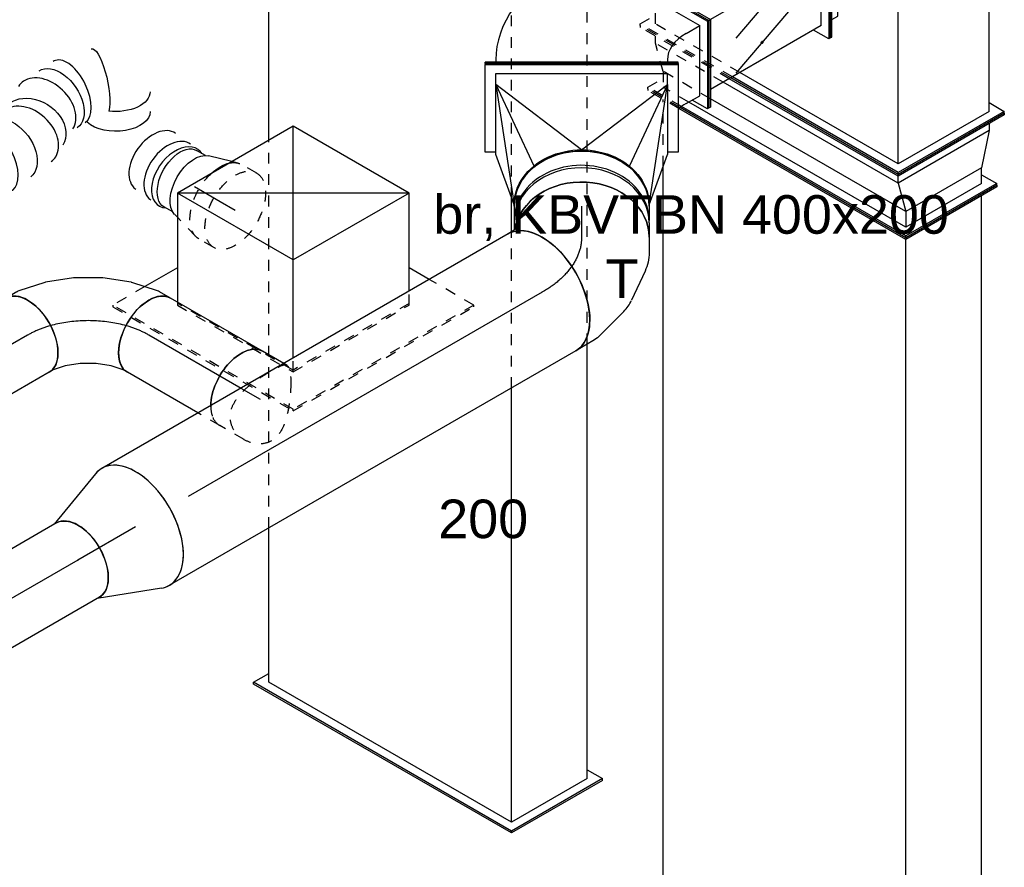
# Model space of a CAD drawing. Extents: x -238422 to 258194, y -34825 to 126331.
# Tile 147 of 239: x -30834 to -28539, y 26166 to 28143. Entities that reach past the tile are written whole.
import ezdxf
from ezdxf.enums import TextEntityAlignment as Align

# ---------------------------------------------------------------- set-up
doc = ezdxf.new("R2010")
doc.units = 0
doc.header["$LTSCALE"] = 50
doc.linetypes.add('CENTER2', pattern=[28.575, 19.05, -3.175, 3.175, -3.175])
doc.linetypes.add('STREEPJES', pattern=[0.1, 0.05, -0.05])
doc.layers.get('0').update_dxf_attribs({"linetype": 'CONTINUOUS'})
for name, color, linetype in [('WL570---_RETOUR', 112, 'CONTINUOUS'), ('WL570---_RETOUR_HL', 8, 'CONTINUOUS'), ('WL570---_TOEVOER', 3, 'CONTINUOUS'), ('WL570---_TOEVOER_HL', 8, 'CONTINUOUS'), ('WL570---_TOEVOER_RST', 2, 'CONTINUOUS'), ('WL570---_TOEVOER_RST_HL', 1, 'CONTINUOUS'), ('WM570---_RETOUR_PR', 1, 'CONTINUOUS'), ('WM570---_TOEVOER_PR', 1, 'CONTINUOUS'), ('WM570---_TOEVOER_RST_PR', 1, 'CONTINUOUS')]:
    doc.layers.add(name, color=color, linetype=linetype)
doc.styles.add('BURO-018', font='ARIAL.TTF', dxfattribs={"height": 90})

# ---------------------------------------------------------------- blocks, each defined once
blk = doc.blocks.new('*U935')
at = {"color": 0, "ltscale": 10}
for p, q in [((19.5, 153.9, 5451.3), (161.4, 100, 5451.3)), ((19.5, -153.9, 5451.3), (161.4, -100, 5451.3))]:
    blk.add_line(p, q, dxfattribs=at)
for centre, major_axis, start_param, end_param in [((0, 0, 5451.3), (0, -157.5), 2.925932, 6.498846), ((155.1, 0, 5451.3), (0, -100), 3.141593, 6.283185)]:
    blk.add_ellipse(centre, major_axis=major_axis, ratio=0.57735, start_param=start_param, end_param=end_param, dxfattribs=at)
at = {"layer": 'WL570---_RETOUR_HL', "linetype": 'CENTER2'}
blk.add_line((0, 0, 5451.3), (155.1, 0, 5451.3), dxfattribs=at)
for centre in [(0, 0, 5451.3), (155.1, 0, 5451.3)]:
    blk.add_circle(centre, 0.075, dxfattribs=at)
at = {"layer": 'WM570---_RETOUR_PR', "color": 1, "style": 'BURO-018'}
blk.add_attdef('POSNR', text='', height=90, dxfattribs=at).set_placement((0, 0), align=Align.MIDDLE)
blk = doc.blocks.new('*U936')
at = {"color": 0, "ltscale": 10}
for p, q in [((0, 100, 5341.6), (889.7, 100, 5341.6)), ((0, -100, 5341.6), (889.7, -100, 5341.6))]:
    blk.add_line(p, q, dxfattribs=at)
at = {"color": 0, "ltscale": 10, "extrusion": (4.80741e-17, -2.77556e-17, -1)}
blk.add_ellipse((0, 0, 5341.6), major_axis=(0, -100), ratio=0.57735, start_param=0, end_param=3.141593, dxfattribs=at)
at = {"color": 0, "ltscale": 10}
for start_param, end_param in [(3.141593, 5.089947), (5.186468, 6.283185)]:
    blk.add_ellipse((889.7, 0, 5341.6), major_axis=(0, -100), ratio=0.57735, start_param=start_param, end_param=end_param, dxfattribs=at)
at = {"color": 8, "linetype": 'STREEPJES', "ltscale": 10}
for start_param, end_param in [(2.932098, 3.141593), (0, 0.209494)]:
    blk.add_ellipse((889.7, 0, 5341.6), major_axis=(0, -100), ratio=0.57735, start_param=start_param, end_param=end_param, dxfattribs=at)
at = {"layer": 'WL570---_RETOUR_HL', "linetype": 'CENTER2'}
blk.add_line((0, 0, 5341.6), (889.7, 0, 5341.6), dxfattribs=at)
at = {"layer": 'WM570---_RETOUR_PR', "color": 1, "style": 'BURO-018'}
blk.add_attdef('POSNR', text='', height=90, dxfattribs=at).set_placement((0, 0), align=Align.MIDDLE)
blk = doc.blocks.new('*U938')
at = {"color": 0, "ltscale": 10}
for p, q in [((-122.3, 174.3, 4334.9), (-175.5, 82.1, 4334.9)), ((100.6, 174.3, 4334.9), (-122.3, 174.3, 4334.9)), ((-10.8, -18.7, 4334.9), (-122.3, 174.3, 4334.9)), ((212.1, -18.7, 4334.9), (100.6, 174.3, 4334.9)), ((-411.3, 129, 4334.9), (-409.3, 132.6, 4334.9)), ((-411.3, 129, 4334.9), (-348.4, 20, 4334.9)), ((-146.4, 132.6, 4334.9), (-409.3, 132.6, 4334.9)), ((-409.3, 132.6, 4334.9), (-346.8, 24.4, 4334.9)), ((-92.5, -160.2, 4334.9), (-10.8, -18.7, 4334.9)), ((212.1, -18.7, 4334.9), (-10.8, -18.7, 4334.9)), ((130.4, -160.2, 4334.9), (212.1, -18.7, 4334.9)), ((319.5, -288.1, 4334.9), (188, -60.5, 4334.9)), ((-105.4, -137.7, 4334.9), (-92.5, -160.2, 4334.9)), ((-92.5, -160.2, 4334.9), (130.4, -160.2, 4334.9)), ((-225.2, -193.2, 4334.9), (-168.4, -291.7, 4334.9)), ((-221.4, -192.8, 4334.9), (-166.4, -288.1, 4334.9)), ((-166.4, -288.1, 4334.9), (-168.4, -291.7, 4334.9)), ((-168.4, -291.7, 4334.9), (317.4, -291.7, 4334.9)), ((-166.4, -288.1, 4334.9), (319.5, -288.1, 4334.9)), ((317.4, -291.7, 4334.9), (319.5, -288.1, 4334.9))]:
    blk.add_line(p, q, dxfattribs=at)
at = {"color": 8, "linetype": 'STREEPJES', "ltscale": 10}
for q in [(-2.7, 116.1, 4334.9), (19.4, 122, 4334.9), (48.3, 116.1, 4334.9), (-12, 99.9, 4334.9), (76.3, 99.9, 4334.9), (-6.1, 77.8, 4334.9), (13.5, 55.7, 4334.9), (41.5, 39.5, 4334.9), (70.4, 33.6, 4334.9), (92.5, 39.5, 4334.9), (101.9, 55.7, 4334.9), (95.9, 77.8, 4334.9)]:
    blk.add_line((44.9, 77.8, 4334.9), q, dxfattribs=at)
at = {"color": 0, "ltscale": 10}
blk.add_ellipse((44.9, 77.8, 4334.9), major_axis=(54.1, -31.2), ratio=0.57735, dxfattribs=at)
at = {"layer": 'WL570---_TOEVOER_RST_HL', "linetype": 'CENTER2'}
blk.add_circle((0, 0, 4334.9), 0.075, dxfattribs=at)
at = {"layer": 'WL570---_TOEVOER_RST', "color": 1, "style": 'BURO-018'}
for tag in ['MC', 'Q']:
    blk.add_attdef(tag, text='', height=90, dxfattribs=at).set_placement((0, 0), align=Align.MIDDLE)
at = {"layer": 'WM570---_TOEVOER_RST_PR', "color": 1, "style": 'BURO-018'}
blk.add_attdef('POSNR', text='', height=90, dxfattribs=at).set_placement((0, 0), align=Align.MIDDLE)
blk = doc.blocks.new('*U939')
at = {"color": 0, "ltscale": 10}
for p, q in [((0, 157.5, 6224.9), (1094, 157.5, 6224.9)), ((0, -157.5, 6224.9), (1094, -157.5, 6224.9))]:
    blk.add_line(p, q, dxfattribs=at)
at = {"color": 0, "ltscale": 10, "extrusion": (4.80741e-17, -2.77556e-17, -1)}
blk.add_ellipse((0, 0, 6224.9), major_axis=(0, -157.5), ratio=0.57735, start_param=0, end_param=3.141593, dxfattribs=at)
at = {"color": 0, "ltscale": 10}
for start_param, end_param in [(3.141593, 6.283185), (2.925932, 3.141593), (0, 0.215661)]:
    blk.add_ellipse((1094, 0, 6224.9), major_axis=(0, -157.5), ratio=0.57735, start_param=start_param, end_param=end_param, dxfattribs=at)
at = {"layer": 'WL570---_RETOUR_HL', "linetype": 'CENTER2'}
blk.add_line((0, 0, 6224.9), (1094, 0, 6224.9), dxfattribs=at)
at = {"layer": 'WM570---_RETOUR_PR', "color": 1, "style": 'BURO-018'}
blk.add_attdef('POSNR', text='', height=90, dxfattribs=at).set_placement((0, 0), align=Align.MIDDLE)
blk = doc.blocks.new('*U941')
at = {"color": 8, "linetype": 'STREEPJES', "ltscale": 10}
for p, q in [((-13.7, 100, 5871), (52.3, 100, 5871)), ((-13.7, -100, 5871), (-4.5, -100, 5871))]:
    blk.add_line(p, q, dxfattribs=at)
at = {"color": 0, "ltscale": 10}
blk.add_line((-4.5, -100, 5871), (52.3, -100, 5871), dxfattribs=at)
at = {"color": 8, "linetype": 'STREEPJES', "ltscale": 10, "extrusion": (-4.16334e-17, 1.0416e-16, -1)}
blk.add_ellipse((52.3, 0, 5871), major_axis=(0, 100), ratio=0.57735, start_param=0, end_param=0.796785, dxfattribs=at)
at = {"color": 0, "ltscale": 10, "extrusion": (-4.16334e-17, 1.0416e-16, -1)}
blk.add_ellipse((52.3, 0, 5871), major_axis=(0, 100), ratio=0.57735, start_param=0.796785, end_param=3.141593, dxfattribs=at)
at = {"color": 8, "linetype": 'STREEPJES', "ltscale": 10}
blk.add_spline([(-40.8, -70.7, 5871), (-28.7, -89.1, 5871), (-18.3, -98.8, 5871), (-9.2, -98.8, 5871), (0.1, -89.1, 5871), (11.6, -70.7, 5871), (25.3, -45.4, 5871), (38.8, -15.6, 5871), (47.7, 15.6, 5871), (48.9, 45.4, 5871), (40.8, 70.7, 5871), (23.7, 89.1, 5871), (-0.3, 98.8, 5871), (-27.3, 98.8, 5871), (-52.3, 89.1, 5871), (-70.1, 70.7, 5871), (-77.5, 45.4, 5871), (-75.3, 15.6, 5871), (-66.3, -15.6, 5871), (-53.9, -45.4, 5871), (-40.8, -70.7, 5871)], degree=3, dxfattribs=at)
at = {"layer": 'WL570---_RETOUR_HL', "linetype": 'CENTER2'}
blk.add_line((0, 0, 5871), (52.3, 0, 5871), dxfattribs=at)
at = {"layer": 'WM570---_RETOUR_PR', "color": 1, "style": 'BURO-018'}
blk.add_attdef('POSNR', text='', height=90, dxfattribs=at).set_placement((0, 0), align=Align.MIDDLE)
blk = doc.blocks.new('*U942')
at = {"color": 8, "linetype": 'STREEPJES', "ltscale": 10}
blk.add_line((0, 100, 5908), (58.7, 100, 5908), dxfattribs=at)
at = {"color": 0, "ltscale": 10}
for p, q in [((58.7, 100, 5908), (248.1, 100, 5908)), ((0, -100, 5908), (248.1, -100, 5908))]:
    blk.add_line(p, q, dxfattribs=at)
at = {"color": 8, "linetype": 'STREEPJES', "ltscale": 10}
blk.add_ellipse((0, 0, 5908), major_axis=(0, 100), ratio=0.57735, start_param=5.486401, end_param=6.283185, dxfattribs=at)
at = {"color": 0, "ltscale": 10, "extrusion": (-4.16334e-17, 1.0416e-16, -1)}
blk.add_ellipse((248.1, 0, 5908), major_axis=(0, 100), ratio=0.57735, start_param=0, end_param=3.141593, dxfattribs=at)
at = {"color": 0, "ltscale": 10}
blk.add_ellipse((0, 0, 5908), major_axis=(0, 100), ratio=0.57735, start_param=3.141593, end_param=5.486401, dxfattribs=at)
at = {"layer": 'WL570---_RETOUR_HL', "linetype": 'CENTER2'}
blk.add_line((0, 0, 5908), (248.1, 0, 5908), dxfattribs=at)
at = {"layer": 'WM570---_RETOUR_PR', "color": 1, "style": 'BURO-018'}
blk.add_attdef('POSNR', text='', height=90, dxfattribs=at).set_placement((0, 0), align=Align.MIDDLE)
blk = doc.blocks.new('*U943')
at = {"color": 0, "ltscale": 10}
for p, q in [((0, 100, 6083.4), (308.9, 100, 6083.4)), ((0, -100, 6083.4), (308.9, -100, 6083.4))]:
    blk.add_line(p, q, dxfattribs=at)
at = {"color": 0, "ltscale": 10, "extrusion": (4.80741e-17, -2.77556e-17, -1)}
blk.add_ellipse((0, 0, 6083.4), major_axis=(0, -100), ratio=0.57735, start_param=0, end_param=3.141593, dxfattribs=at)
at = {"layer": 'WL570---_RETOUR_HL', "linetype": 'CENTER2'}
blk.add_line((0, 0, 6083.4), (308.9, 0, 6083.4), dxfattribs=at)
at = {"layer": 'WM570---_RETOUR_PR', "color": 1, "style": 'BURO-018'}
blk.add_attdef('POSNR', text='', height=90, dxfattribs=at).set_placement((0, 0), align=Align.MIDDLE)
blk = doc.blocks.new('*U944')
at = {"color": 0, "ltscale": 10}
for p, q in [((-10.6, 181.6, 6198.9), (-5, 191.4, 6198.9)), ((-30.2, 159.5, 6198.9), (-10.6, 181.6, 6198.9)), ((-57.8, 137.3, 6198.9), (-30.2, 159.5, 6198.9)), ((-123, 105.9, 6198.9), (-90.1, 118.7, 6198.9)), ((-90.1, 118.7, 6198.9), (-57.8, 137.3, 6198.9)), ((-163.3, 100, 6198.9), (-151.9, 100, 6198.9)), ((-151.9, 100, 6198.9), (-123, 105.9, 6198.9)), ((153.7, 66.2, 6198.9), (168.3, 91.4, 6198.9)), ((108.8, 14.8, 6198.9), (150.8, 62.1, 6198.9)), ((55.6, -28.1, 6198.9), (107.6, 13.7, 6198.9)), ((-3.3, -62.1, 6198.9), (55.5, -28.2, 6198.9)), ((55.5, -28.2, 6198.9), (55.6, -28.1, 6198.9)), ((-65.6, -86.3, 6198.9), (-3.5, -62.2, 6198.9)), ((-3.5, -62.2, 6198.9), (-3.3, -62.1, 6198.9)), ((-129.2, -99.5, 6198.9), (-67.2, -86.8, 6198.9)), ((-163.3, -100, 6198.9), (-134.2, -100, 6198.9))]:
    blk.add_line(p, q, dxfattribs=at)
for centre, major_axis, ratio, start_param, end_param in [((81.6, 141.4, 6198.9), (86.6, -50), 0.57735, 3.141593, 6.283185), ((-163.3, 0, 6198.9), (0, 100), 0.57735, 3.141593, 6.283185), ((70.9, 122.8, 6198.9), (81.4, -58.7), 0.497511, 6.232846, 6.333525), ((-141.8, 0, 6198.9), (10.1, -99.9), 0.497511, 6.232846, 6.333525)]:
    blk.add_ellipse(centre, major_axis=major_axis, ratio=ratio, start_param=start_param, end_param=end_param, dxfattribs=at)
at = {"color": 0, "ltscale": 10, "extrusion": (-4.16334e-17, 1.0416e-16, -1)}
for centre, major_axis, start_param, end_param in [((39, 86.8, 6198.9), (69.2, -72.6), 6.256783, 6.309588), ((-94.7, 9.6, 6198.9), (-28.3, 96.2), 3.11519, 3.167995)]:
    blk.add_ellipse(centre, major_axis=major_axis, ratio=0.313149, start_param=start_param, end_param=end_param, dxfattribs=at)
at = {"layer": 'WL570---_TOEVOER_HL', "linetype": 'CENTER2'}
blk.add_ellipse((-81.6, 141.4, 6198.9), major_axis=(-173.2, -100), ratio=0.57735, start_param=0.785398, end_param=2.356194, dxfattribs=at)
at = {"layer": 'WM570---_TOEVOER_PR', "color": 1, "style": 'BURO-018'}
blk.add_attdef('POSNR', text='', height=90, dxfattribs=at).set_placement((0, 0), align=Align.MIDDLE)
blk = doc.blocks.new('*U954')
at = {"color": 0, "ltscale": 10}
for p, q in [((-75.3, 157.5, 6300.2), (-39.4, 157.5, 6300.2)), ((4, 147.9, 6300.2), (72, 116.4, 6300.2)), ((97.8, 98.4, 6300.2), (156.2, 40, 6300.2)), ((166.8, 26.2, 6300.2), (189.7, -13.5, 6300.2)), ((-93.4, -155.9, 6300.2), (-89.7, -159.7, 6300.2)), ((-89.7, -159.7, 6300.2), (-83.1, -171, 6300.2))]:
    blk.add_line(p, q, dxfattribs=at)
at = {"color": 0, "ltscale": 10, "extrusion": (2.10747e-32, -1.04834e-17, -1)}
blk.add_ellipse((-75.3, 0, 6300.2), major_axis=(0, -157.5), ratio=0.816497, start_param=0.140907, end_param=3.141593, dxfattribs=at)
at = {"color": 0, "ltscale": 10, "extrusion": (3.15853e-32, -1.04834e-17, -1)}
blk.add_ellipse((-51.4, 0, 6300.2), major_axis=(34.2, 155.1), ratio=0.803023, start_param=6.107746, end_param=6.458625, dxfattribs=at)
at = {"color": 0, "ltscale": 10}
for centre, major_axis, ratio, start_param, end_param in [((-5.1, -21.5, 6300.2), (-90.8, -130), 0.750739, 3.009293, 3.273893), ((53.3, -92.3, 6300.2), (-136.4, -78.7), 0.57735, 3.141593, 6.283185)]:
    blk.add_ellipse(centre, major_axis=major_axis, ratio=ratio, start_param=start_param, end_param=end_param, dxfattribs=at)
at = {"color": 0, "ltscale": 10, "extrusion": (1.84889e-32, -1.04834e-17, -1)}
blk.add_ellipse((36.3, -62.9, 6300.2), major_axis=(125.6, 96.4), ratio=0.646887, start_param=6.198226, end_param=6.368145, dxfattribs=at)
at = {"layer": 'WL570---_RETOUR_HL', "linetype": 'CENTER2', "extrusion": (2.10747e-32, -1.04834e-17, -1)}
blk.add_ellipse((-75.3, -315.1, 6300.2), major_axis=(0, 315.1), ratio=0.57735, start_param=0, end_param=0.785398, dxfattribs=at)
at = {"layer": 'WM570---_RETOUR_PR', "color": 1, "style": 'BURO-018'}
blk.add_attdef('POSNR', text='', height=90, dxfattribs=at).set_placement((0, 0), align=Align.MIDDLE)
blk = doc.blocks.new('*U955')
at = {"color": 0, "ltscale": 10}
for p, q in [((-36.1, 157.5, 6457.8), (-2.9, 157.5, 6457.8)), ((0, 157.5, 6457.8), (-2.5, 157.5, 6457.8)), ((2.9, 157.5, 6457.8), (36.1, 157.5, 6457.8)), ((-36.1, -157.5, 6457.8), (-2.9, -157.5, 6457.8)), ((2.9, -157.5, 6457.8), (19.6, -157.5, 6457.8))]:
    blk.add_line(p, q, dxfattribs=at)
for centre, end_param in [((-36.1, 0, 6457.8), 6.283185), ((-2.9, 0, 6457.8), 6.305635), ((2.9, 0, 6457.8), 6.283185), ((36.1, 0, 6457.8), 6.142279)]:
    blk.add_ellipse(centre, major_axis=(0, -157.5), ratio=0.816497, start_param=3.141593, end_param=end_param, dxfattribs=at)
at = {"layer": 'WL570---_TOEVOER_HL', "linetype": 'CENTER2'}
blk.add_line((-36.1, 0, 6457.8), (36.1, 0, 6457.8), dxfattribs=at)
at = {"layer": 'WM570---_TOEVOER_PR', "color": 1, "style": 'BURO-018'}
blk.add_attdef('POSNR', text='', height=90, dxfattribs=at).set_placement((0, 0), align=Align.MIDDLE)
blk = doc.blocks.new('*U956')
at = {"color": 0, "ltscale": 10}
for p, q in [((-104.9, 225, 6831.3), (-102.1, 225, 6831.3)), ((-104.9, -225, 6831.3), (-104.9, 225, 6831.3)), ((-102.1, 225, 6831.3), (102.1, 225, 6831.3)), ((-102.1, -225, 6831.3), (-102.1, 225, 6831.3)), ((102.1, 225, 6831.3), (102.1, 200, 6831.3)), ((-81.6, -200, 6831.3), (-81.6, 200, 6831.3)), ((-55.7, 200, 6831.3), (-81.6, 200, 6831.3)), ((-55.7, 200, 6831.3), (107.6, 200, 6831.3)), ((96.6, 0, 6831.3), (-55.7, 200, 6831.3)), ((-55.7, 200, 6831.3), (134.2, 111.4, 6831.3)), ((225.2, 157.5, 6831.3), (-55.7, 200, 6831.3)), ((225.2, 157.5, 6831.3), (107.6, 200, 6831.3)), ((228.1, 157.5, 6831.3), (225.2, 157.5, 6831.3)), ((244.7, 156.2, 6831.3), (247.5, 155.7, 6831.3)), ((96.6, 0, 6831.3), (-55.7, -200, 6831.3)), ((-55.7, -200, 6831.3), (134.2, -111.4, 6831.3)), ((-55.7, -200, 6831.3), (225.2, -157.5, 6831.3)), ((225.2, -157.5, 6831.3), (107.6, -200, 6831.3)), ((228.1, -157.5, 6831.3), (225.2, -157.5, 6831.3)), ((247.5, -155.7, 6831.3), (244.7, -156.2, 6831.3)), ((-55.7, -200, 6831.3), (-81.6, -200, 6831.3)), ((107.6, -200, 6831.3), (-55.7, -200, 6831.3)), ((102.1, -200, 6831.3), (102.1, -225, 6831.3)), ((-104.9, -225, 6831.3), (-102.1, -225, 6831.3)), ((102.1, -225, 6831.3), (-102.1, -225, 6831.3))]:
    blk.add_line(p, q, dxfattribs=at)
at = {"color": 0, "ltscale": 10, "extrusion": (2.10747e-32, -1.04834e-17, -1)}
for centre in [(225.2, 0, 6831.3), (228.1, 0, 6831.3)]:
    blk.add_ellipse(centre, major_axis=(0, -157.5), ratio=0.816497, start_param=0, end_param=3.141593, dxfattribs=at)
at = {"color": 0, "ltscale": 10}
for start_param, end_param in [(3.151429, 3.204549), (6.220229, 6.273349)]:
    blk.add_ellipse((228.1, 0, 6831.3), major_axis=(0, -149.6), ratio=0.816497, start_param=start_param, end_param=end_param, dxfattribs=at)
at = {"layer": 'WM570---_RETOUR_PR', "color": 1, "style": 'BURO-018'}
blk.add_attdef('POSNR', text='', height=90, dxfattribs=at).set_placement((0, 0), align=Align.MIDDLE)
blk = doc.blocks.new('*U957')
at = {"color": 0, "ltscale": 10}
for p, q in [((-302.1, 70.7, 6994.6), (-200, 247.5, 6994.6)), ((-298, 70.7, 6994.6), (-195.9, 247.5, 6994.6)), ((-200, 247.5, 6994.6), (-195.9, 247.5, 6994.6)), ((-195.9, 247.5, 6994.6), (-175.5, 212.1, 6994.6)), ((-195.9, 212.1, 6994.6), (-277.6, 70.7, 6994.6)), ((-159.2, 212.1, 6994.6), (-195.9, 212.1, 6994.6)), ((-189.6, 121.6, 6994.6), (-191, 119.1, 6994.6)), ((-191, 119.1, 6994.6), (198.7, -105.9, 6994.6)), ((-189.6, 121.6, 6994.6), (200.1, -103.4, 6994.6)), ((-172.2, 101.8, 6994.6), (-169.4, 106.6, 6994.6)), ((-302.1, 70.7, 6994.6), (-298, 70.7, 6994.6)), ((-118.4, -247.5, 6994.6), (-302.1, 70.7, 6994.6)), ((-114.3, -247.5, 6994.6), (-298, 70.7, 6994.6)), ((-114.3, -212.1, 6994.6), (-277.6, 70.7, 6994.6)), ((-240.8, 70.7, 6994.6), (-277.6, 70.7, 6994.6)), ((174.2, -98.2, 6994.6), (177, -93.4, 6994.6)), ((200.1, -103.4, 6994.6), (198.7, -105.9, 6994.6)), ((-93.9, -212.1, 6994.6), (-114.3, -247.5, 6994.6)), ((-77.5, -212.1, 6994.6), (-114.3, -212.1, 6994.6)), ((-118.4, -247.5, 6994.6), (-114.3, -247.5, 6994.6))]:
    blk.add_line(p, q, dxfattribs=at)
for centre, major_axis, end_param in [((-220.4, 318.2, 6994.6), (-129.9, 75), 2.555907), ((-302.1, 176.8, 6994.6), (-129.9, 75), 3.141593), ((-302.1, 176.8, 6994.6), (-476.3, 275), 3.141593)]:
    blk.add_ellipse(centre, major_axis=major_axis, ratio=0.57735, start_param=2.356194, end_param=end_param, dxfattribs=at)
at = {"layer": 'WM570---_RETOUR_PR', "color": 1, "style": 'BURO-018'}
blk.add_attdef('POSNR', text='', height=90, dxfattribs=at).set_placement((0, 0), align=Align.MIDDLE)
blk = doc.blocks.new('*U958')
at = {"ltscale": 10}
h = blk.add_hatch(color=2, dxfattribs=at)
edge = h.paths.add_edge_path()
edge.add_ellipse((-61.2, 176.8), major_axis=(2.6, 1.5), ratio=0.57735, start_angle=0, end_angle=360)
h = blk.add_hatch(color=2, dxfattribs=at)
edge = h.paths.add_edge_path()
edge.add_ellipse((-102.1, 106.1), major_axis=(2.6, 1.5), ratio=0.57735, start_angle=0, end_angle=360)
h = blk.add_hatch(color=2, dxfattribs=at)
edge = h.paths.add_edge_path()
edge.add_ellipse((-81.6, 0), major_axis=(-2.89, 1.67), ratio=0.57735, start_angle=0, end_angle=360)
h = blk.add_hatch(color=2, dxfattribs=at)
edge = h.paths.add_edge_path()
edge.add_ellipse((0, -141.4), major_axis=(-2.89, 1.67), ratio=0.57735, start_angle=0, end_angle=360)
at = {"color": 2, "ltscale": 10}
for p, q in [((-306.2, 70.7, 7222.7), (-204.1, 247.5, 7222.7)), ((-302.1, 70.7, 7222.7), (-200, 247.5, 7222.7)), ((-204.1, 247.5, 7222.7), (-200, 247.5, 7222.7)), ((-200, 247.5, 7222.7), (-179.6, 212.1, 7222.7)), ((16.3, 70.7, 7222.7), (118.4, 247.5, 7222.7)), ((20.4, 70.7, 7222.7), (122.5, 247.5, 7222.7)), ((122.5, 247.5, 7222.7), (118.4, 247.5, 7222.7)), ((-200, 212.1, 7222.7), (-281.7, 70.7, 7222.7)), ((-200, 212.1, 7222.7), (98, 212.1, 7222.7)), ((-150.2, 145.3, 7222.7), (27.8, 208.2, 7222.7)), ((-191.1, 74.6, 7222.7), (-13.1, 137.5, 7222.7)), ((-306.2, 70.7, 7222.7), (-302.1, 70.7, 7222.7)), ((-122.5, -247.5, 7222.7), (-306.2, 70.7, 7222.7)), ((-118.4, -247.5, 7222.7), (-302.1, 70.7, 7222.7)), ((-281.7, 70.7, 7222.7), (-118.4, -212.1, 7222.7)), ((-281.7, 70.7, 7222.7), (16.3, 70.7, 7222.7)), ((20.4, 70.7, 7222.7), (16.3, 70.7, 7222.7)), ((200, -247.5, 7222.7), (16.3, 70.7, 7222.7)), ((204.1, -247.5, 7222.7), (20.4, 70.7, 7222.7)), ((-166.1, 48.7, 7222.7), (2.8, -48.8, 7222.7)), ((-84.4, -92.7, 7222.7), (84.4, -190.2, 7222.7)), ((-98, -212.1, 7222.7), (-118.4, -247.5, 7222.7)), ((-118.4, -212.1, 7222.7), (179.6, -212.1, 7222.7)), ((-122.5, -247.5, 7222.7), (-118.4, -247.5, 7222.7)), ((204.1, -247.5, 7222.7), (200, -247.5, 7222.7))]:
    blk.add_line(p, q, dxfattribs=at)
for centre, major_axis in [((-61.2, 176.8, 7222.7), (2.6, 1.5)), ((-102.1, 106.1, 7222.7), (2.6, 1.5)), ((-81.6, 0, 7222.7), (-2.89, 1.67)), ((0, -141.4, 7222.7), (-2.89, 1.67))]:
    blk.add_ellipse(centre, major_axis=major_axis, ratio=0.57735, dxfattribs=at)
at = {"layer": 'WL570---_TOEVOER', "color": 1, "style": 'BURO-018'}
blk.add_attdef('I', text='', height=90, dxfattribs=at).set_placement((0, 0), align=Align.MIDDLE)
at = {"layer": 'WM570---_TOEVOER_PR', "color": 1, "style": 'BURO-018'}
blk.add_attdef('POSNR', text='', height=90, dxfattribs=at).set_placement((0, 0), align=Align.MIDDLE)
blk = doc.blocks.new('*U961')
at = {"color": 0, "ltscale": 10}
for p, q in [((-4.1, 247.5, 7367), (-106.1, 70.7, 7367)), ((0, 247.5, 7367), (-102.1, 70.7, 7367)), ((0, 247.5, 7367), (-4.1, 247.5, 7367)), ((-24.5, 212.1, 7367), (-40.8, 212.1, 7367)), ((-122.5, 70.7, 7367), (-106.1, 70.7, 7367)), ((-102.1, 70.7, 7367), (-106.1, 70.7, 7367)), ((-106.1, 70.7, 7367), (77.6, -247.5, 7367)), ((-102.1, 70.7, 7367), (81.6, -247.5, 7367)), ((40.8, -212.1, 7367), (57.2, -212.1, 7367)), ((81.6, -247.5, 7367), (77.6, -247.5, 7367))]:
    blk.add_line(p, q, dxfattribs=at)
at = {"color": 8, "linetype": 'STREEPJES', "ltscale": 10}
for p, q in [((-40.8, 212.1, 7367), (-122.5, 70.7, 7367)), ((-20.4, 212.1, 7367), (-24.5, 212.1, 7367)), ((40.8, -212.1, 7367), (-122.5, 70.7, 7367)), ((-106.1, 70.7, 7367), (-102.1, 70.7, 7367)), ((57.2, -212.1, 7367), (61.2, -212.1, 7367))]:
    blk.add_line(p, q, dxfattribs=at)
at = {"layer": 'WM570---_TOEVOER_PR', "color": 1, "style": 'BURO-018'}
blk.add_attdef('POSNR', text='', height=90, dxfattribs=at).set_placement((0, 0), align=Align.MIDDLE)
blk = doc.blocks.new('*U962')
at = {"color": 8, "linetype": 'STREEPJES', "ltscale": 10}
for p, q in [((95.2, 216.9, 7782), (215, 424.3, 7782)), ((97.3, 213.3, 7782), (219.1, 424.3, 7782)), ((219.1, 424.3, 7782), (215, 424.3, 7782)), ((28, 331.3, 7782), (71.4, 406.6, 7782)), ((30.3, 328.2, 7782), (75.5, 406.6, 7782)), ((71.4, 406.6, 7782), (75.5, 406.6, 7782)), ((75.5, 406.6, 7782), (95.9, 371.2, 7782)), ((40.8, 311.1, 7782), (75.5, 371.2, 7782)), ((48.5, 260.8, 7782), (112.3, 371.2, 7782)), ((112.3, 371.2, 7782), (75.5, 371.2, 7782)), ((87.1, 231, 7782), (178.2, 388.9, 7782)), ((112.3, 371.2, 7782), (178.2, 388.9, 7782)), ((178.2, 388.9, 7782), (194.6, 388.9, 7782))]:
    blk.add_line(p, q, dxfattribs=at)
at = {"color": 0, "ltscale": 10}
for p, q in [((-275.6, -194.5, 7782), (28, 331.3, 7782)), ((-271.5, -194.5, 7782), (30.3, 328.2, 7782)), ((-251.1, -194.5, 7782), (40.8, 311.1, 7782)), ((-214.3, -194.5, 7782), (48.5, 260.8, 7782)), ((-148.4, -176.8, 7782), (87.1, 231, 7782)), ((-132, -176.8, 7782), (95.2, 216.9, 7782)), ((-127.9, -176.8, 7782), (97.3, 213.3, 7782)), ((-148.4, -176.8, 7782), (-214.3, -194.5, 7782)), ((-148.4, -176.8, 7782), (-132, -176.8, 7782)), ((-25.9, -388.9, 7782), (-148.4, -176.8, 7782)), ((-127.9, -176.8, 7782), (-132, -176.8, 7782)), ((10.9, -424.3, 7782), (-132, -176.8, 7782)), ((14.9, -424.3, 7782), (-127.9, -176.8, 7782)), ((-275.6, -194.5, 7782), (-271.5, -194.5, 7782)), ((-153.1, -406.6, 7782), (-275.6, -194.5, 7782)), ((-149, -406.6, 7782), (-271.5, -194.5, 7782)), ((-149, -371.2, 7782), (-251.1, -194.5, 7782)), ((-214.3, -194.5, 7782), (-251.1, -194.5, 7782)), ((-112.3, -371.2, 7782), (-214.3, -194.5, 7782)), ((-128.6, -371.2, 7782), (-149, -406.6, 7782)), ((-149, -371.2, 7782), (-112.3, -371.2, 7782)), ((-25.9, -388.9, 7782), (-112.3, -371.2, 7782)), ((-9.6, -388.9, 7782), (-25.9, -388.9, 7782)), ((-153.1, -406.6, 7782), (-149, -406.6, 7782)), ((14.9, -424.3, 7782), (10.9, -424.3, 7782))]:
    blk.add_line(p, q, dxfattribs=at)
at = {"layer": 'WM570---_RETOUR_PR', "color": 1, "style": 'BURO-018'}
blk.add_attdef('POSNR', text='', height=90, dxfattribs=at).set_placement((0, 0), align=Align.MIDDLE)
blk = doc.blocks.new('*U963')
at = {"color": 0, "ltscale": 10}
for p, q in [((-234.7, -194.5, 9167.6), (112.3, 406.6, 9167.6)), ((-230.7, -194.5, 9167.6), (116.4, 406.6, 9167.6)), ((112.3, 406.6, 9167.6), (116.4, 406.6, 9167.6)), ((116.4, 406.6, 9167.6), (136.8, 371.2, 9167.6)), ((-210.2, -194.5, 9167.6), (116.4, 371.2, 9167.6)), ((116.4, 371.2, 9167.6), (1850.3, 371.2, 9167.6)), ((1679.9, -194.5, 9167.6), (1985.2, 334.2, 9167.6)), ((1684, -194.5, 9167.6), (1987.6, 331.3, 9167.6)), ((-234.7, -194.5, 9167.6), (-230.7, -194.5, 9167.6)), ((-112.3, -406.6, 9167.6), (-234.7, -194.5, 9167.6)), ((-108.2, -406.6, 9167.6), (-230.7, -194.5, 9167.6)), ((-108.2, -371.2, 9167.6), (-210.2, -194.5, 9167.6)), ((-210.2, -194.5, 9167.6), (1679.9, -194.5, 9167.6)), ((1684, -194.5, 9167.6), (1679.9, -194.5, 9167.6)), ((1802.4, -406.6, 9167.6), (1679.9, -194.5, 9167.6)), ((1806.5, -406.6, 9167.6), (1684, -194.5, 9167.6)), ((-87.8, -371.2, 9167.6), (-108.2, -406.6, 9167.6)), ((-108.2, -371.2, 9167.6), (1782, -371.2, 9167.6)), ((-112.3, -406.6, 9167.6), (-108.2, -406.6, 9167.6)), ((1806.5, -406.6, 9167.6), (1802.4, -406.6, 9167.6))]:
    blk.add_line(p, q, dxfattribs=at)
at = {"color": 8, "linetype": 'STREEPJES', "ltscale": 10}
for p, q in [((1985.2, 334.2, 9167.6), (2027, 406.6, 9167.6)), ((1987.6, 331.3, 9167.6), (2031, 406.6, 9167.6)), ((2031, 406.6, 9167.6), (2027, 406.6, 9167.6)), ((1850.3, 371.2, 9167.6), (2006.5, 371.2, 9167.6))]:
    blk.add_line(p, q, dxfattribs=at)
at = {"layer": 'WM570---_RETOUR_PR', "color": 1, "style": 'BURO-018'}
blk.add_attdef('POSNR', text='', height=90, dxfattribs=at).set_placement((0, 0), align=Align.MIDDLE)
blk = doc.blocks.new('*U964')
at = {"color": 8, "linetype": 'STREEPJES', "ltscale": 10}
for p, q in [((-19.7, 213.3, 7699.2), (102.1, 424.3, 7699.2)), ((-17.7, 209.8, 7699.2), (106.1, 424.3, 7699.2)), ((102.1, 424.3, 7699.2), (106.1, 424.3, 7699.2)), ((106.1, 424.3, 7699.2), (126.6, 388.9, 7699.2)), ((-7.5, 192.1, 7699.2), (106.1, 388.9, 7699.2)), ((106.1, 388.9, 7699.2), (368.8, 388.9, 7699.2))]:
    blk.add_line(p, q, dxfattribs=at)
at = {"color": 0, "ltscale": 10}
for p, q in [((613.8, -176.8, 7699.2), (960.8, 424.3, 7699.2)), ((617.8, -176.8, 7699.2), (964.9, 424.3, 7699.2)), ((964.9, 424.3, 7699.2), (960.8, 424.3, 7699.2)), ((964.9, 424.3, 7699.2), (1107.7, 176.8, 7699.2)), ((368.8, 388.9, 7699.2), (940.4, 388.9, 7699.2)), ((638.3, -176.8, 7699.2), (964.9, 388.9, 7699.2)), ((964.9, 388.9, 7699.2), (1087.3, 176.8, 7699.2)), ((-244.9, -176.8, 7699.2), (-19.7, 213.3, 7699.2)), ((-240.9, -176.8, 7699.2), (-17.7, 209.8, 7699.2)), ((-220.5, -176.8, 7699.2), (-7.5, 192.1, 7699.2)), ((1107.7, 176.8, 7699.2), (760.7, -424.3, 7699.2)), ((1087.3, 176.8, 7699.2), (760.7, -388.9, 7699.2)), ((-244.9, -176.8, 7699.2), (-240.9, -176.8, 7699.2)), ((-102.1, -424.3, 7699.2), (-244.9, -176.8, 7699.2)), ((-98, -424.3, 7699.2), (-240.9, -176.8, 7699.2)), ((-98, -388.9, 7699.2), (-220.5, -176.8, 7699.2)), ((-220.5, -176.8, 7699.2), (613.8, -176.8, 7699.2)), ((617.8, -176.8, 7699.2), (613.8, -176.8, 7699.2)), ((756.6, -424.3, 7699.2), (613.8, -176.8, 7699.2)), ((760.7, -424.3, 7699.2), (617.8, -176.8, 7699.2)), ((760.7, -388.9, 7699.2), (638.3, -176.8, 7699.2)), ((-77.6, -388.9, 7699.2), (-98, -424.3, 7699.2)), ((-98, -388.9, 7699.2), (736.2, -388.9, 7699.2)), ((-102.1, -424.3, 7699.2), (-98, -424.3, 7699.2)), ((760.7, -424.3, 7699.2), (756.6, -424.3, 7699.2))]:
    blk.add_line(p, q, dxfattribs=at)
at = {"layer": 'WM570---_RETOUR_PR', "color": 1, "style": 'BURO-018'}
blk.add_attdef('POSNR', text='', height=90, dxfattribs=at).set_placement((0, 0), align=Align.MIDDLE)
blk = doc.blocks.new('*U966')
at = {"color": 0, "ltscale": 10}
for p, q in [((-234.7, -194.5, 9918.2), (112.3, 406.6, 9918.2)), ((-230.7, -194.5, 9918.2), (116.4, 406.6, 9918.2)), ((112.3, 406.6, 9918.2), (116.4, 406.6, 9918.2)), ((116.4, 406.6, 9918.2), (136.8, 371.2, 9918.2)), ((-210.2, -194.5, 9918.2), (116.4, 371.2, 9918.2)), ((116.4, 371.2, 9918.2), (476.3, 371.2, 9918.2)), ((1380.5, 371.2, 9918.2), (1976.8, 371.2, 9918.2)), ((1680.5, -193.5, 9918.2), (1988.5, 339.9, 9918.2)), ((1684, -194.5, 9918.2), (1990, 335.6, 9918.2)), ((-234.7, -194.5, 9918.2), (-230.7, -194.5, 9918.2)), ((-112.3, -406.6, 9918.2), (-234.7, -194.5, 9918.2)), ((-108.2, -406.6, 9918.2), (-230.7, -194.5, 9918.2)), ((-108.2, -371.2, 9918.2), (-210.2, -194.5, 9918.2)), ((-210.2, -194.5, 9918.2), (802.9, -194.5, 9918.2)), ((1166.7, -194.5, 9918.2), (1246.3, -194.5, 9918.2)), ((1684, -194.5, 9918.2), (1681.9, -194.5, 9918.2)), ((1685.4, -196.8, 9918.2), (1684, -194.5, 9918.2)), ((-87.8, -371.2, 9918.2), (-108.2, -406.6, 9918.2)), ((-108.2, -371.2, 9918.2), (905, -371.2, 9918.2)), ((-112.3, -406.6, 9918.2), (-108.2, -406.6, 9918.2))]:
    blk.add_line(p, q, dxfattribs=at)
at = {"color": 8, "linetype": 'STREEPJES', "ltscale": 10}
for p, q in [((1988.5, 339.9, 9918.2), (2027, 406.6, 9918.2)), ((1990, 335.6, 9918.2), (2031, 406.6, 9918.2)), ((2031, 406.6, 9918.2), (2027, 406.6, 9918.2)), ((476.3, 371.2, 9918.2), (1380.5, 371.2, 9918.2)), ((1976.8, 371.2, 9918.2), (2006.5, 371.2, 9918.2)), ((802.9, -194.5, 9918.2), (1166.7, -194.5, 9918.2)), ((1246.3, -194.5, 9918.2), (1679.9, -194.5, 9918.2)), ((1679.9, -194.5, 9918.2), (1680.5, -193.5, 9918.2)), ((1681.9, -194.5, 9918.2), (1679.9, -194.5, 9918.2)), ((1802.4, -406.6, 9918.2), (1679.9, -194.5, 9918.2)), ((1806.5, -406.6, 9918.2), (1685.4, -196.8, 9918.2)), ((905, -371.2, 9918.2), (1782, -371.2, 9918.2)), ((1806.5, -406.6, 9918.2), (1802.4, -406.6, 9918.2))]:
    blk.add_line(p, q, dxfattribs=at)
at = {"layer": 'WM570---_TOEVOER_PR', "color": 1, "style": 'BURO-018'}
blk.add_attdef('POSNR', text='', height=90, dxfattribs=at).set_placement((0, 0), align=Align.MIDDLE)
blk = doc.blocks.new('*U968')
at = {"color": 0, "ltscale": 10}
for p, q in [((-168.6, 248.2, 6731.2), (-295.7, 28, 6731.2)), ((143.3, 248.2, 6731.2), (-168.6, 248.2, 6731.2)), ((-12.7, -21.9, 6731.2), (-168.6, 248.2, 6731.2)), ((299.2, -21.9, 6731.2), (-168.6, 248.2, 6731.2)), ((-12.7, -21.9, 6731.2), (143.3, 248.2, 6731.2)), ((299.2, -21.9, 6731.2), (143.3, 248.2, 6731.2)), ((-255.8, 97.2, 6731.2), (-343.6, 97.2, 6731.2)), ((-126.9, -219.8, 6731.2), (-12.7, -21.9, 6731.2)), ((299.2, -21.9, 6731.2), (-12.7, -21.9, 6731.2)), ((185, -219.8, 6731.2), (299.2, -21.9, 6731.2)), ((239.2, -219.8, 6731.2), (212.1, -172.9, 6731.2))]:
    blk.add_line(p, q, dxfattribs=at)
at = {"color": 8, "linetype": 'STREEPJES', "ltscale": 10}
for p, q in [((-429.7, 97.2, 6731.2), (-431.7, 93.7, 6731.2)), ((-431.7, 93.7, 6731.2), (-188.8, -327, 6731.2)), ((-343.6, 97.2, 6731.2), (-429.7, 97.2, 6731.2)), ((-186.8, -323.5, 6731.2), (-429.7, 97.2, 6731.2)), ((-295.7, 28, 6731.2), (-299.2, 21.9, 6731.2)), ((-141.3, -244.7, 6731.2), (-297.2, 25.5, 6731.2)), ((-299.2, 21.9, 6731.2), (-143.3, -248.2, 6731.2)), ((-143.3, -248.2, 6731.2), (-126.9, -219.8, 6731.2)), ((168.6, -248.2, 6731.2), (185, -219.8, 6731.2)), ((299, -323.5, 6731.2), (239.2, -219.8, 6731.2)), ((-143.3, -248.2, 6731.2), (168.6, -248.2, 6731.2)), ((170.6, -244.7, 6731.2), (-141.3, -244.7, 6731.2)), ((-188.8, -327, 6731.2), (-186.8, -323.5, 6731.2)), ((-188.8, -327, 6731.2), (297, -327, 6731.2)), ((299, -323.5, 6731.2), (-186.8, -323.5, 6731.2)), ((297, -327, 6731.2), (299, -323.5, 6731.2))]:
    blk.add_line(p, q, dxfattribs=at)
at = {"layer": 'WL570---_TOEVOER_RST_HL', "linetype": 'CENTER2'}
blk.add_circle((0, 0, 6731.2), 0.075, dxfattribs=at)
at = {"layer": 'WL570---_TOEVOER_RST', "color": 1, "style": 'BURO-018'}
for tag in ['MC', 'Q']:
    blk.add_attdef(tag, text='', height=90, dxfattribs=at).set_placement((0, 0), align=Align.MIDDLE)
at = {"layer": 'WM570---_TOEVOER_RST_PR', "color": 1, "style": 'BURO-018'}
blk.add_attdef('POSNR', text='', height=90, dxfattribs=at).set_placement((0, 0), align=Align.MIDDLE)
blk = doc.blocks.new('*U1061')
at = {"color": 8, "linetype": 'STREEPJES', "ltscale": 10}
for p, q in [((-40.4, 100, 6861.4), (0, 100, 6861.4)), ((9.6, 98.6, 6861.4), (68.5, 81.4, 6861.4)), ((-40.4, -100, 6861.4), (0, -100, 6861.4)), ((9.6, -98.6, 6861.4), (23.4, -94.6, 6861.4))]:
    blk.add_line(p, q, dxfattribs=at)
at = {"color": 0, "ltscale": 10}
for p, q in [((68.5, 81.4, 6861.4), (77.2, 78.9, 6861.4)), ((84, 76, 6861.4), (107.7, 76, 6861.4)), ((23.4, -94.6, 6861.4), (77.2, -78.9, 6861.4)), ((84, -76, 6861.4), (107.7, -76, 6861.4))]:
    blk.add_line(p, q, dxfattribs=at)
at = {"color": 8, "linetype": 'STREEPJES', "ltscale": 10, "extrusion": (-4.16334e-17, 1.0416e-16, -1)}
for centre, start_param, end_param in [((-40.4, 0, 6861.4), 0, 6.280044), ((0, 0, 6861.4), 0, 2.055058), ((0, 0, 6861.4), 0, 2.055058), ((0, 0, 6861.4), 0, 2.055058), ((0, 0, 6861.4), 2.657331, 3.141593), ((0, 0, 6861.4), 2.657331, 3.141593), ((0, 0, 6861.4), 2.657331, 3.141593)]:
    blk.add_ellipse(centre, major_axis=(0, 100), ratio=0.57735, start_param=start_param, end_param=end_param, dxfattribs=at)
at = {"color": 0, "ltscale": 10, "extrusion": (-4.16334e-17, 1.0416e-16, -1)}
for centre, major_axis, start_param, end_param in [((69.6, 0, 6861.4), (0, 80), 0.166759, 2.974833), ((69.6, 0, 6861.4), (0, 80), 0.166759, 2.974833), ((107.7, 0, 6861.4), (0, 76), 0, 3.141593), ((107.7, 0, 6861.4), (0, 76), 0, 3.141593), ((0, 0, 6861.4), (0, 100), 2.055058, 2.657331), ((0, 0, 6861.4), (0, 100), 2.055058, 2.657331), ((0, 0, 6861.4), (0, 100), 2.055058, 2.657331)]:
    blk.add_ellipse(centre, major_axis=major_axis, ratio=0.57735, start_param=start_param, end_param=end_param, dxfattribs=at)
at = {"layer": 'WL570---_TOEVOER_RST_HL', "linetype": 'CENTER2'}
for p, q in [((-40.4, 0, 6861.4), (0, 0, 6861.4)), ((0, 0, 6861.4), (69.6, 0, 6861.4))]:
    blk.add_line(p, q, dxfattribs=at)
blk.add_circle((69.6, 0, 6861.4), 0.075, dxfattribs=at)
at = {"layer": 'WM570---_TOEVOER_RST_PR', "color": 1, "style": 'BURO-018'}
blk.add_attdef('POSNR', text='', height=90, dxfattribs=at).set_placement((0, 0), align=Align.MIDDLE)
blk = doc.blocks.new('*U1065')
at = {"color": 0, "ltscale": 10}
for p, q in [((0, 80, 6616.4), (0, -80, 6616.4)), ((34.9, 80, 6616.4), (34.9, -80, 6616.4)), ((136.8, -80, 6616.4), (137.6, -79.9, 6616.4))]:
    blk.add_line(p, q, dxfattribs=at)
at = {"color": 0, "ltscale": 10, "extrusion": (0, 0, -1)}
for centre, major_axis, ratio, start_param, end_param in [((476.9, 212.2, 6616.4), (-16.1, 78.8), 0.267477, 6.253697, 8.907785), ((383.3, 173.3, 6616.4), (-44.5, 66.5), 0.617917, 0, 3.141593), ((326.1, 108.8, 6616.4), (-67.9, 42.2), 0.76853, 0, 3.141593), ((517.6, 191, 6616.4), (80, 0), 0.57735, 0, 1.777149), ((271.5, 57, 6616.4), (-47.7, 64.2), 0.644462, 0, 3.141593), ((517.6, 144.9, 6616.4), (80, 0), 0.57735, 0, 2.56445), ((176.4, 14.4, 6616.4), (-22, 76.9), 0.362717, 0, 3.141593)]:
    blk.add_ellipse(centre, major_axis=major_axis, ratio=ratio, start_param=start_param, end_param=end_param, dxfattribs=at)
at = {"color": 0, "ltscale": 10}
for centre, major_axis, ratio, start_param, end_param in [((408.8, 190.3, 6616.4), (-35, 72.6), 0.515954, 6.211005, 6.355366), ((408.8, 190.3, 6616.4), (-35, 72.6), 0.515954, 3.213773, 6.211005), ((354.1, 153.8, 6616.4), (-58.2, 56.3), 0.700956, 3.291885, 6.132893), ((354.1, 153.8, 6616.4), (-58.2, 56.3), 0.700956, 6.132893, 6.433478), ((313.2, 87.9, 6616.4), (59.4, -54.7), 0.712009, 0.134744, 3.006849), ((237.9, 32, 6616.4), (35.8, -72.6), 0.517478, 0.093798, 3.047795), ((610.4, 28.8, 6616.4), (-46.6, -65), 0.636096, 3.141593, 6.283185), ((126, 0, 6616.4), (-11.2, 80), 0.187751, 3.167932, 6.256846), ((645.4, 3.6, 6616.4), (-46.6, -65), 0.636096, 3.141593, 6.283185), ((662.9, -8.9, 6616.4), (-46.6, -65), 0.636096, 3.141593, 6.655271), ((662.9, -8.9, 6616.4), (-46.6, -65), 0.636096, 2.896476, 3.138451), ((313.2, 87.9, 6616.4), (59.4, -54.7), 0.712009, 6.148441, 6.417929), ((237.9, 32, 6616.4), (35.8, -72.6), 0.517478, 6.189388, 6.376983)]:
    blk.add_ellipse(centre, major_axis=major_axis, ratio=ratio, start_param=start_param, end_param=end_param, dxfattribs=at)
at = {"layer": 'WM570---_TOEVOER_PR', "color": 1, "style": 'BURO-018'}
blk.add_attdef('POSNR', text='', height=90, dxfattribs=at).set_placement((0, 0), align=Align.MIDDLE)

msp = doc.modelspace()

# ---------------------------------------------------------------- block references
at = {"layer": 'WL570---_RETOUR'}
for name, p, rotation in [('*U964', (-28963.19929, 28027.04225, -7699.24201), 90), ('*U957', (-29524.45435, 28051.39955, -6994.62455), 210.0000000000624), ('*U962', (-28963.19929, 27910.03726, -7781.97704), 90), ('*U956', (-29524.45435, 27935.94407, -6831.34585), 270), ('*U963', (-28963.19929, 25950.44546, -9167.61769), 90), ('*U954', (-29524.45435, 27560.37772, -6300.21483), 270), ('*U939', (-29616.73178, 27507.10132, -6224.87062), 210.0000000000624), ('*U943', (-30815.91352, 27407.09547, -6083.44098), 210.0000000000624), ('*U942', (-30318.20377, 27283.04193, -5908.00278), 149.9999999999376), ('*U941', (-30272.87822, 27256.87321, -5870.99463), 149.9999999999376), ('*U935', (-30564.20665, 26960.07645, -5451.26063), 210.0000000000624), ('*U936', (-30698.55694, 26882.50928, -5341.56408), 210.0000000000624)]:
    msp.add_blockref(name, p, dxfattribs=dict(at, rotation=rotation))
at = {"layer": 'WL570---_TOEVOER'}
ref = msp.add_blockref('*U958', (-29245.16503, 28212.64731, -7222.66333), dxfattribs=dict(at, rotation=210.0000000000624))
ref.add_attrib('I', 'br, KBVTBN 400x200', dxfattribs={"color": 1, "height": 90, "style": 'BURO-018'}).set_placement((-29269.14161, 27682.62838), align=Align.MIDDLE)
for name, p, rotation in [('*U961', (-29068.38833, 28314.70939, -7367.0009), 210.0000000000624), ('*U966', (-29882.4381, 26481.16824, -9918.17304), 90), ('*U955', (-29524.45435, 27671.80633, -6457.79867), 270), ('*U944', (-30674.49216, 27488.74513, -6198.91104), 149.9999999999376)]:
    msp.add_blockref(name, p, dxfattribs=dict(at, rotation=rotation))
msp.add_blockref('*U1065', (-31127.84268, 27783.93341, -6616.37031), dxfattribs=at)
at = {"layer": 'WL570---_TOEVOER_RST'}
ref = msp.add_blockref('*U968', (-30196.7358, 27607.95404, -6731.22856), dxfattribs=dict(at, rotation=30.00000000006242))
ref.add_attrib('Q', '200', dxfattribs={"color": 1, "height": 90, "style": 'BURO-018'}).set_placement((-29753.80515, 26978.68072), align=Align.MIDDLE)
ref.add_attrib('MC', 'T', dxfattribs={"color": 1, "height": 90, "style": 'BURO-018'}).set_placement((-29430.3038, 27539.0015), align=Align.MIDDLE)
at = {"layer": 'WL570---_TOEVOER_RST', "rotation": 149.9999999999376}
msp.add_blockref('*U1061', (-30366.79498, 27718.3852, -6861.42105), dxfattribs=at)
at = {"layer": 'WL570---_TOEVOER_RST'}
ref = msp.add_blockref('*U938', (-31469.52709, 25852.25471, -4334.89731), dxfattribs=dict(at, rotation=30.00000000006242))
ref.add_attrib('Q', '100', dxfattribs={"color": 1, "height": 90, "style": 'BURO-018'}).set_placement((-30741.18517, 25940.04076), align=Align.MIDDLE)
ref.add_attrib('MC', 'P', dxfattribs={"color": 1, "height": 90, "style": 'BURO-018'}).set_placement((-31029.33118, 26439.12429), align=Align.MIDDLE)

doc.saveas('drawing.dxf')
